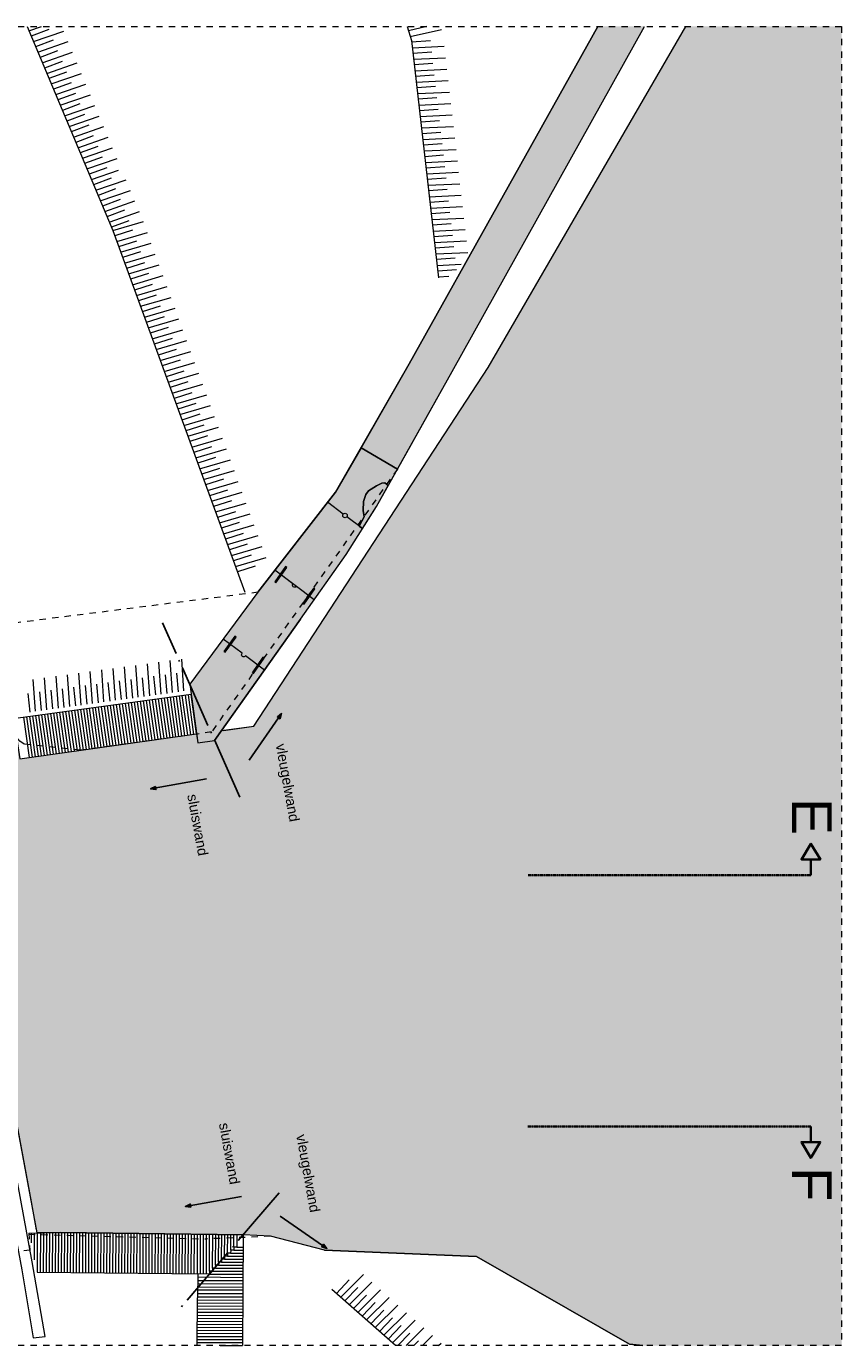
# Model space of a CAD drawing. Extents: x -251883 to 250656, y 0 to 491369.
# Tile 8 of 38: x 14283 to 27250, y 94486 to 115486. Entities that reach past the tile are written whole.
import ezdxf

# ---------------------------------------------------------------- set-up
doc = ezdxf.new("R2010")
doc.units = 0
doc.header["$MEASUREMENT"] = 0
for name, pattern in [('@L07DS2b', [6.3, 4, -1, 0.3, -1]), ('DASHDOT', [1250, 1000, -112.5, 25, -112.5]), ('DASHED', [200, 100, -100])]:
    doc.linetypes.add(name, pattern=pattern)
for name, color, linetype in [('A-0019-AFDEKVLAK', 1, 'Continuous'), ('A-0070-SYMBOOL', 1, 'Continuous'), ('A-0074--', 4, 'Continuous'), ('A-1100-TXT+MT-SO', 7, 'Continuous')]:
    doc.layers.add(name, color=color, linetype=linetype)

# ---------------------------------------------------------------- blocks, each defined once
blk = doc.blocks.new('M-BESTAAND_244')
at = {"linetype": 'Continuous', "lineweight": 5}
for color, points in [(111, [(156178, -104598), (158654, -104598), (158654, -125598), (155495, -125598), (155278, -125573), (152849, -124179), (150427, -124076), (149569, -123858), (149137, -123832), (146232, -123798), (145859, -123805), (144483, -116415), (145236, -116311), (145189, -115926), (145526, -115877), (145580, -116259), (148394, -115862), (148413, -116001), (148681, -115964), (148792, -115808), (149304, -115735), (153031, -110030), (155137, -106395)]), (254, [(154778, -104598), (155518, -104598), (152460, -110090), (151589, -111644), (151010, -111308), (151774, -109970)]), (8, [(148285, -115071), (149370, -113606), (150602, -112015), (151010, -111308), (151589, -111644), (151256, -112238), (150772, -113006), (150048, -114036), (148681, -115964), (148413, -116001)]), (254, [(151060, -112404), (151046, -112305), (151051, -112159), (151085, -112047), (151128, -111990), (151254, -111913), (151339, -111871), (151389, -111864), (151443, -111905), (151256, -112238), (151032, -112593), (150979, -112553)])]:
    blk.add_hatch(color=color, dxfattribs=at).paths.add_polyline_path(points, flags=0)
at = {"color": 7, "linetype": 'DASHED', "lineweight": 0}
blk.add_lwpolyline([(104154, -125598), (104154, -104598), (158654, -104598), (158654, -125598)], close=True, dxfattribs=at)
at = {"color": 111, "linetype": 'Continuous', "lineweight": 13}
for points in [[(145859, -123805), (144483, -116415), (145236, -116311), (145189, -115926), (145526, -115877), (145580, -116259), (148394, -115862), (148413, -116001), (148681, -115964), (148792, -115808), (149304, -115735), (153031, -110030), (155137, -106395), (156178, -104598)], [(155495, -125598), (155278, -125573), (152849, -124179), (150427, -124076), (149569, -123858), (149137, -123832), (146232, -123798), (145859, -123805)]]:
    blk.add_lwpolyline(points, dxfattribs=at)
at = {"color": 9, "linetype": 'Continuous', "lineweight": 13}
for points in [[(145698, -104598), (147060, -107849), (149160, -113604)], [(145727, -104667), (145926, -104598)], [(146043, -104649), (145763, -104754)], [(145799, -104838), (146280, -104672)], [(151746, -104598), (151812, -104821), (152242, -108599)], [(152056, -104598), (151767, -104671)], [(151794, -104759), (152290, -104646)], [(152057, -104598), (152056, -104598)], [(146114, -104818), (145834, -104923)], [(145869, -105007), (146351, -104841)], [(146184, -104987), (145905, -105092)], [(152113, -104826), (151815, -104848)], [(151826, -104939), (152334, -104915)], [(145940, -105177), (146422, -105010)], [(146255, -105157), (145976, -105261)], [(146011, -105346), (146492, -105179)], [(152134, -105009), (151836, -105030)], [(151847, -105122), (152355, -105097)], [(152154, -105191), (151857, -105212)], [(146326, -105326), (146046, -105430)], [(146082, -105514), (146563, -105348)], [(151867, -105304), (152376, -105279)], [(152175, -105373), (151877, -105394)], [(146397, -105495), (146117, -105599)], [(146153, -105684), (146634, -105518)], [(151888, -105486), (152396, -105461)], [(152196, -105555), (151898, -105576)], [(146468, -105664), (146188, -105768)], [(146224, -105853), (146705, -105686)], [(146538, -105833), (146259, -105937)], [(151909, -105668), (152417, -105643)], [(152216, -105737), (151919, -105758)], [(151929, -105850), (152438, -105825)], [(146294, -106022), (146776, -105856)], [(146609, -106002), (146330, -106106)], [(146365, -106191), (146847, -106025)], [(152237, -105919), (151939, -105941)], [(151950, -106032), (152458, -106007)], [(146680, -106171), (146400, -106275)], [(146436, -106360), (146917, -106194)], [(152258, -106101), (151960, -106123)], [(151971, -106214), (152479, -106189)], [(146751, -106340), (146471, -106444)], [(146507, -106529), (146988, -106363)], [(152279, -106286), (151981, -106308)], [(151992, -106399), (152500, -106374)], [(152300, -106468), (152002, -106490)], [(146822, -106509), (146542, -106613)], [(146578, -106698), (147059, -106532)], [(146893, -106678), (146613, -106782)], [(152012, -106581), (152521, -106556)], [(152320, -106650), (152023, -106672)], [(146649, -106867), (147130, -106701)], [(146964, -106847), (146684, -106951)], [(146720, -107036), (147150, -106887)], [(152033, -106763), (152542, -106738)], [(152341, -106832), (152043, -106854)], [(147035, -107016), (146755, -107120)], [(146790, -107205), (147272, -107039)], [(152054, -106945), (152562, -106921)], [(152362, -107014), (152064, -107036)], [(147105, -107185), (146826, -107289)], [(146861, -107374), (147342, -107208)], [(152074, -107127), (152583, -107103)], [(152382, -107197), (152085, -107218)], [(152095, -107310), (152604, -107285)], [(147176, -107354), (146896, -107458)], [(146932, -107543), (147413, -107377)], [(152403, -107379), (152105, -107400)], [(152116, -107492), (152624, -107467)], [(147247, -107523), (146967, -107627)], [(147003, -107712), (147484, -107546)], [(147318, -107692), (147038, -107796)], [(147060, -107849), (147549, -107705)], [(152424, -107561), (152126, -107582)], [(152136, -107674), (152645, -107649)], [(147376, -107844), (147092, -107934)], [(147123, -108021), (147612, -107877)], [(152444, -107743), (152147, -107764)], [(152157, -107856), (152666, -107831)], [(152465, -107925), (152167, -107947)], [(147439, -108016), (147154, -108107)], [(147186, -108193), (147674, -108050)], [(152178, -108038), (152686, -108013)], [(152486, -108107), (152188, -108129)], [(147501, -108188), (147217, -108279)], [(147249, -108365), (147737, -108222)], [(147564, -108360), (147280, -108451)], [(152199, -108220), (152707, -108196)], [(152507, -108289), (152209, -108311)], [(147312, -108537), (147800, -108394)], [(147627, -108532), (147343, -108623)], [(147374, -108710), (147863, -108566)], [(152219, -108402), (152601, -108384)], [(152527, -108471), (152229, -108493)], [(147690, -108705), (147406, -108795)], [(147437, -108882), (147926, -108738)], [(152240, -108584), (152409, -108576)], [(147753, -108877), (147468, -108967)], [(147500, -109054), (147988, -108911)], [(147815, -109049), (147531, -109140)], [(147563, -109226), (148051, -109083)], [(147878, -109221), (147594, -109312)], [(147626, -109398), (148114, -109255)], [(147941, -109393), (147657, -109484)], [(147688, -109570), (148177, -109427)], [(148004, -109565), (147720, -109656)], [(147751, -109743), (148240, -109599)], [(148068, -109740), (147783, -109831)], [(147815, -109917), (148304, -109774)], [(148131, -109912), (147846, -110003)], [(147878, -110090), (148366, -109946)], [(148193, -110084), (147909, -110175)], [(147941, -110262), (148429, -110118)], [(148256, -110257), (147972, -110348)], [(148004, -110434), (148492, -110291)], [(148319, -110429), (148035, -110520)], [(148066, -110606), (148555, -110463)], [(148382, -110601), (148098, -110692)], [(148129, -110778), (148618, -110635)], [(148445, -110773), (148160, -110864)], [(148192, -110950), (148681, -110807)], [(148507, -110945), (148223, -111036)], [(148255, -111123), (148744, -110979)], [(148570, -111118), (148286, -111208)], [(148318, -111295), (148806, -111151)], [(148633, -111290), (148349, -111381)], [(148381, -111467), (148869, -111324)], [(148696, -111462), (148412, -111553)], [(148443, -111639), (148932, -111496)], [(148759, -111634), (148475, -111725)], [(148506, -111811), (148995, -111668)], [(148822, -111806), (148537, -111897)], [(148569, -111984), (149057, -111840)], [(148884, -111979), (148600, -112069)], [(148632, -112156), (149120, -112012)], [(148947, -112151), (148663, -112242)], [(148695, -112328), (149183, -112185)], [(149011, -112325), (148727, -112416)], [(148758, -112502), (149247, -112359)], [(149074, -112497), (148790, -112588)], [(148821, -112675), (149310, -112531)], [(149137, -112670), (148852, -112760)], [(148884, -112847), (149373, -112704)], [(149200, -112842), (148915, -112933)], [(148947, -113019), (149435, -112876)], [(149263, -113016), (148979, -113107)], [(149011, -113194), (149499, -113050)], [(149327, -113191), (149043, -113282)], [(146740, -115376), (146703, -114868)], [(146921, -115351), (146885, -114843)], [(147103, -115326), (147067, -114818)], [(147285, -115301), (147248, -114794)], [(147466, -115277), (147430, -114769)], [(147648, -115252), (147612, -114744)], [(147830, -115227), (147793, -114719)], [(148011, -115202), (147975, -114694)], [(148193, -115177), (148157, -114669)], [(145831, -115500), (145795, -114992)], [(146013, -115475), (145977, -114968)], [(146195, -115450), (146158, -114943)], [(146376, -115426), (146340, -114918)], [(146558, -115401), (146522, -114893)], [(146802, -115067), (146830, -115364)], [(146983, -115042), (147012, -115339)], [(147165, -115017), (147194, -115314)], [(147347, -114992), (147375, -115289)], [(147528, -114967), (147557, -115264)], [(147710, -114942), (147738, -115239)], [(147892, -114918), (147920, -115215)], [(148073, -114893), (148102, -115190)], [(145712, -115216), (145740, -115513)], [(145894, -115191), (145922, -115488)], [(146075, -115166), (146104, -115463)], [(146257, -115141), (146285, -115438)], [(146438, -115116), (146467, -115413)], [(146620, -115091), (146649, -115388)], [(150686, -124827), (151047, -124467)], [(151560, -125598), (150545, -124703)], [(150823, -124550), (150617, -124766)], [(150961, -124671), (150754, -124887)], [(150823, -124948), (151184, -124589)], [(150961, -125069), (151321, -124710)], [(151098, -124793), (150892, -125008)], [(151235, -124914), (151029, -125130)], [(151098, -125190), (151459, -124831)], [(151373, -125035), (151167, -125251)], [(151236, -125312), (151596, -124952)], [(151510, -125156), (151304, -125372)], [(151373, -125433), (151734, -125074)], [(151648, -125278), (151442, -125493)], [(151511, -125554), (151871, -125195)], [(151726, -125598), (152009, -125316)], [(151785, -125399), (151595, -125598)], [(151923, -125520), (151848, -125598)], [(151985, -125598), (152146, -125437)], [(152244, -125598), (152284, -125558)]]:
    blk.add_lwpolyline(points, dxfattribs=at)
at = {"color": 11, "linetype": 'Continuous', "lineweight": 9}
for points in [[(148823, -115804), (149304, -115735), (153031, -110030), (155137, -106395), (156178, -104598)], [(150427, -124076), (149569, -123858)], [(150427, -124076), (152849, -124179), (155278, -125573)], [(155278, -125573), (155495, -125598)]]:
    blk.add_lwpolyline(points, dxfattribs=at)
at = {"color": 7, "linetype": 'Continuous', "lineweight": 18}
for points in [[(149370, -113606), (150602, -112015), (151774, -109970), (154778, -104598)], [(152460, -110090), (155518, -104598)], [(150048, -114036), (150772, -113006), (151256, -112238), (152460, -110090)], [(149370, -113606), (148285, -115071), (148413, -116001), (148681, -115964)], [(150048, -114036), (148681, -115964)], [(144496, -116412), (145236, -116311), (145189, -115926), (145526, -115877), (145580, -116259), (148394, -115862), (148307, -115231), (144271, -115784)], [(145725, -123806), (146232, -123798)], [(146232, -123798), (149137, -123832)], [(149137, -123832), (149126, -125598)], [(145856, -124429), (148000, -124452)], [(148000, -124451), (148413, -124456), (148409, -124838)], [(148401, -125598), (148409, -124838)]]:
    blk.add_lwpolyline(points, dxfattribs=at)
at = {"color": 254, "linetype": 'Continuous', "lineweight": 13}
for points in [[(151774, -109970), (151010, -111308), (151589, -111644), (152460, -110090), (155518, -104598)], [(154778, -104598), (151774, -109970)]]:
    blk.add_lwpolyline(points, dxfattribs=at)
at = {"color": 8, "linetype": 'Continuous', "lineweight": 13}
blk.add_lwpolyline([(148413, -116001), (148681, -115964), (150048, -114036), (150772, -113006), (151256, -112238), (151589, -111644), (151010, -111308), (150602, -112015), (149370, -113606), (148285, -115071)], close=True, dxfattribs=at)
at = {"color": 1, "linetype": 'Continuous', "lineweight": 13}
for points in [[(151589, -111644), (151010, -111308)], [(150979, -112553), (151060, -112404), (151046, -112305), (151051, -112159), (151085, -112047), (151128, -111990), (151254, -111913), (151339, -111871), (151389, -111864), (151443, -111905)], [(150727, -112363), (150479, -112174)], [(151032, -112593), (150783, -112405)], [(150264, -113728), (149641, -113256)], [(145849, -123753), (145767, -123310), (144546, -116750), (144431, -116132)]]:
    blk.add_lwpolyline(points, dxfattribs=at)
at = {"color": 254, "linetype": 'Continuous', "lineweight": 13}
blk.add_lwpolyline([(150979, -112553), (151032, -112593), (151256, -112238), (151443, -111905), (151389, -111864), (151339, -111871), (151254, -111913), (151128, -111990), (151085, -112047), (151051, -112159), (151046, -112305), (151060, -112404)], close=True, dxfattribs=at)
at = {"color": 1, "linetype": 'Continuous', "lineweight": 13}
for points in [[(150264, -113728), (149981, -113513, -0.999342), (149925, -113471), (149641, -113256)], [(149473, -114846), (149174, -114620, -0.999342), (149118, -114577), (148819, -114351)]]:
    blk.add_lwpolyline(points, format="xyb", dxfattribs=at)
blk.add_lwpolyline([(145613, -124393), (145796, -125472), (145984, -125451), (145780, -124263), (144018, -114707), (143822, -114724)], close=True, dxfattribs=at)
at = {"color": 8, "linetype": 'Continuous', "lineweight": 5}
for points in [[(147877, -115290), (147966, -115923)], [(147877, -115290), (147966, -115923)], [(147925, -115284), (148014, -115916)], [(147925, -115284), (148014, -115916)], [(147972, -115277), (148061, -115909)], [(147972, -115277), (148061, -115909)], [(148020, -115270), (148109, -115903)], [(148020, -115270), (148109, -115903)], [(148067, -115264), (148156, -115896)], [(148067, -115264), (148156, -115896)], [(148115, -115257), (148204, -115889)], [(148115, -115257), (148204, -115889)], [(148162, -115251), (148251, -115882)], [(148162, -115251), (148251, -115882)], [(148210, -115244), (148299, -115876)], [(148210, -115244), (148299, -115876)], [(148258, -115238), (148346, -115869)], [(146355, -115498), (146445, -116137)], [(146355, -115498), (146445, -116137)], [(146403, -115492), (146493, -116130)], [(146403, -115492), (146493, -116130)], [(146450, -115485), (146540, -116123)], [(146450, -115485), (146540, -116123)], [(146498, -115479), (146588, -116117)], [(146498, -115479), (146588, -116117)], [(146546, -115472), (146635, -116110)], [(146546, -115472), (146635, -116110)], [(146593, -115466), (146683, -116103)], [(146593, -115466), (146683, -116103)], [(146641, -115459), (146730, -116096)], [(146641, -115459), (146730, -116096)], [(146688, -115453), (146778, -116090)], [(146688, -115453), (146778, -116090)], [(146736, -115446), (146825, -116083)], [(146736, -115446), (146825, -116083)], [(146783, -115440), (146873, -116076)], [(146783, -115440), (146873, -116076)], [(146831, -115433), (146920, -116070)], [(146831, -115433), (146920, -116070)], [(146878, -115427), (146968, -116063)], [(146878, -115427), (146968, -116063)], [(146926, -115420), (147015, -116056)], [(146926, -115420), (147015, -116056)], [(146974, -115414), (147063, -116050)], [(146974, -115414), (147063, -116050)], [(147021, -115407), (147110, -116043)], [(147021, -115407), (147110, -116043)], [(147069, -115401), (147158, -116036)], [(147069, -115401), (147158, -116036)], [(147116, -115394), (147206, -116030)], [(147116, -115394), (147206, -116030)], [(147164, -115388), (147253, -116023)], [(147164, -115388), (147253, -116023)], [(147211, -115381), (147301, -116016)], [(147211, -115381), (147301, -116016)], [(147259, -115375), (147348, -116010)], [(147259, -115375), (147348, -116010)], [(147306, -115368), (147396, -116003)], [(147306, -115368), (147396, -116003)], [(147354, -115362), (147443, -115996)], [(147354, -115362), (147443, -115996)], [(147402, -115355), (147491, -115989)], [(147402, -115355), (147491, -115989)], [(147449, -115349), (147538, -115983)], [(147449, -115349), (147538, -115983)], [(147497, -115342), (147586, -115976)], [(147497, -115342), (147586, -115976)], [(147544, -115336), (147633, -115969)], [(147544, -115336), (147633, -115969)], [(147592, -115329), (147681, -115963)], [(147592, -115329), (147681, -115963)], [(147639, -115323), (147728, -115956)], [(147639, -115323), (147728, -115956)], [(147687, -115316), (147776, -115949)], [(147687, -115316), (147776, -115949)], [(147734, -115310), (147824, -115943)], [(147734, -115310), (147824, -115943)], [(147782, -115303), (147871, -115936)], [(147782, -115303), (147871, -115936)], [(147830, -115297), (147919, -115929)], [(147830, -115297), (147919, -115929)], [(145642, -115596), (145732, -116237)], [(145642, -115596), (145732, -116237)], [(145689, -115590), (145780, -116230)], [(145689, -115590), (145780, -116230)], [(145737, -115583), (145827, -116224)], [(145737, -115583), (145827, -116224)], [(145785, -115577), (145875, -116217)], [(145785, -115577), (145875, -116217)], [(145832, -115570), (145922, -116210)], [(145832, -115570), (145922, -116210)], [(145880, -115564), (145970, -116203)], [(145880, -115564), (145970, -116203)], [(145927, -115557), (146017, -116197)], [(145927, -115557), (146017, -116197)], [(145975, -115551), (146065, -116190)], [(145975, -115551), (146065, -116190)], [(146022, -115544), (146112, -116183)], [(146022, -115544), (146112, -116183)], [(146070, -115538), (146160, -116177)], [(146070, -115538), (146160, -116177)], [(146118, -115531), (146207, -116170)], [(146118, -115531), (146207, -116170)], [(146165, -115525), (146255, -116163)], [(146165, -115525), (146255, -116163)], [(146213, -115518), (146302, -116157)], [(146213, -115518), (146302, -116157)], [(146260, -115511), (146350, -116150)], [(146260, -115511), (146350, -116150)], [(146308, -115505), (146398, -116143)], [(146308, -115505), (146398, -116143)], [(145769, -123964), (145770, -123806)], [(145815, -124233), (145818, -123807)], [(145862, -124429), (145866, -123807)], [(145910, -124429), (145914, -123807)], [(145958, -124430), (145962, -123808)], [(146006, -124430), (146010, -123808)], [(146054, -124431), (146058, -123809)], [(146102, -124431), (146106, -123809)], [(146150, -124432), (146154, -123809)], [(146198, -124432), (146202, -123810)], [(146246, -124433), (146250, -123810)], [(146294, -124433), (146298, -123810)], [(146342, -124434), (146346, -123811)], [(146390, -124434), (146394, -123811)], [(146438, -124435), (146442, -123812)], [(146486, -124435), (146490, -123812)], [(146534, -124436), (146538, -123812)], [(146582, -124436), (146586, -123813)], [(146630, -124437), (146634, -123813)], [(146678, -124437), (146682, -123813)], [(146726, -124438), (146730, -123814)], [(146774, -124439), (146778, -123814)], [(146822, -124439), (146826, -123815)], [(146870, -124440), (146874, -123815)], [(146918, -124440), (146922, -123815)], [(146966, -124441), (146970, -123816)], [(147014, -124441), (147018, -123816)], [(147062, -124442), (147066, -123816)], [(147110, -124442), (147114, -123817)], [(147158, -124443), (147162, -123817)], [(147206, -124443), (147210, -123818)], [(147254, -124444), (147258, -123818)], [(147302, -124444), (147306, -123818)], [(147350, -124445), (147354, -123819)], [(147398, -124445), (147402, -123819)], [(147446, -124446), (147450, -123819)], [(147494, -124446), (147498, -123820)], [(147542, -124447), (147546, -123820)], [(147590, -124447), (147594, -123820)], [(147638, -124448), (147642, -123821)], [(147686, -124448), (147690, -123821)], [(147734, -124449), (147738, -123822)], [(147782, -124449), (147786, -123822)], [(147830, -124450), (147834, -123822)], [(147878, -124450), (147882, -123823)], [(147926, -124451), (147930, -123823)], [(147974, -124451), (147978, -123823)], [(148022, -124452), (148026, -123824)], [(148070, -124452), (148074, -123824)], [(148118, -124453), (148122, -123825)], [(148166, -124453), (148170, -123825)], [(148214, -124454), (148218, -123825)], [(148262, -124454), (148266, -123826)], [(148310, -124455), (148314, -123826)], [(148358, -124455), (148362, -123826)], [(148406, -124456), (148410, -123827)], [(148454, -124459), (148458, -123827)], [(148502, -124460), (148506, -123828)], [(148550, -124460), (148554, -123828)], [(148599, -124414), (148602, -123828)], [(148647, -124366), (148650, -123829)], [(148695, -124319), (148698, -123829)], [(148743, -124271), (148746, -123829)], [(148792, -124223), (148794, -123830)], [(148840, -124176), (148842, -123830)], [(148888, -124128), (148890, -123831)], [(148937, -124080), (148938, -123831)], [(149035, -123831), (149033, -124033), (148985, -124032)], [(148985, -124032), (148986, -123831)], [(148937, -124080), (148936, -124128), (148888, -124128)], [(148985, -124032), (148985, -124080), (148937, -124080)], [(148985, -124080), (149136, -124080)], [(149033, -124033), (149136, -124033)], [(148695, -124319), (148695, -124367), (148647, -124366)], [(148743, -124271), (148743, -124319), (148695, -124319)], [(148792, -124223), (148791, -124271), (148743, -124271)], [(148743, -124319), (149134, -124318)], [(148791, -124271), (149135, -124270)], [(148840, -124176), (148840, -124224), (148792, -124223)], [(148888, -124128), (148888, -124176), (148840, -124176)], [(148840, -124224), (149135, -124224)], [(148888, -124176), (149135, -124176)], [(148936, -124128), (149135, -124128)], [(148599, -124414), (148598, -124462), (148413, -124456)], [(148413, -124505), (149133, -124512), (149133, -124512)], [(148598, -124462), (149133, -124462)], [(148647, -124366), (148647, -124414), (148599, -124414)], [(148599, -124414), (149134, -124414)], [(148695, -124367), (149134, -124366)], [(149132, -124716), (148410, -124716)], [(148411, -124611), (149132, -124613)], [(148411, -124664), (149132, -124665)], [(148412, -124559), (149133, -124562)], [(148408, -124922), (149131, -124918), (149131, -124918)], [(148409, -124820), (149131, -124819)], [(148409, -124874), (149131, -124870), (149131, -124870)], [(148410, -124769), (149132, -124767)], [(148406, -125116), (149129, -125112), (149129, -125112)], [(148406, -125164), (149129, -125160), (149129, -125160)], [(148407, -125019), (149130, -125015), (149130, -125015)], [(148407, -125067), (149130, -125063), (149130, -125063)], [(148408, -124970), (149130, -124967), (149130, -124967)], [(148404, -125309), (149128, -125306), (149128, -125306)], [(148404, -125358), (149128, -125354), (149128, -125354)], [(148405, -125213), (149129, -125209), (149129, -125209)], [(148405, -125261), (149128, -125257), (149128, -125257)], [(148402, -125503), (149127, -125499), (149127, -125499)], [(148402, -125551), (149127, -125548), (149127, -125548)], [(148403, -125406), (149128, -125402), (149128, -125402)], [(148403, -125455), (149127, -125451), (149127, -125451)], [(148768, -125598), (149126, -125596), (149126, -125596)]]:
    blk.add_lwpolyline(points, dxfattribs=at)
at = {"color": 5, "linetype": 'Continuous', "lineweight": 25}
for points in [[(149230, -116281), (149747, -115538), (149680, -115591), (149698, -115608)], [(149230, -116281), (149747, -115538), (149721, -115619), (149698, -115608)], [(148553, -116577), (147662, -116737), (147738, -116698), (147746, -116722)], [(148553, -116577), (147662, -116737), (147747, -116747), (147746, -116722)], [(149107, -123223), (148217, -123383), (148301, -123393), (148300, -123368)], [(149107, -123223), (148217, -123383), (148292, -123344), (148300, -123368)], [(149724, -123535), (150467, -124051), (150386, -124025), (150397, -124003)], [(149724, -123535), (150467, -124051), (150414, -123984), (150397, -124003)]]:
    blk.add_lwpolyline(points, dxfattribs=at)
at = {"color": 5, "linetype": 'DASHDOT', "lineweight": 25}
blk.add_lwpolyline([(149707, -123168), (148111, -125028)], dxfattribs=at)
at = {"color": 1, "linetype": 'DASHED', "lineweight": 13}
for points in [[(145725, -123806), (145744, -124081), (145411, -124110), (145391, -123792), (144790, -123768)], [(145728, -123826), (148551, -123900)], [(149569, -123858), (148551, -123900)]]:
    blk.add_lwpolyline(points, dxfattribs=at)
at = {"color": 1, "linetype": 'Continuous', "lineweight": 13}
blk.add_circle((150755, -112384), 35, dxfattribs=at)
at = {"layer": 'A-0074--', "color": 4, "linetype": 'Continuous', "lineweight": 35}
for points in [[(158166, -118109), (158166, -117859), (158316, -117859), (158166, -117609), (158016, -117859), (158166, -117859)], [(158164, -122109), (158164, -122359), (158314, -122359), (158164, -122609), (158014, -122359), (158164, -122359)]]:
    blk.add_lwpolyline(points, dxfattribs=at)
at = {"layer": 'A-0074--', "color": 4, "linetype": '@L07DS2b', "lineweight": 35}
for points in [[(158166, -118109), (153666, -118107)], [(158164, -122109), (153664, -122108)]]:
    blk.add_lwpolyline(points, dxfattribs=at)
at = {"layer": 'A-0070-SYMBOOL', "color": 7, "linetype": 'Continuous', "char_height": 630, "attachment_point": 7, "rotation": 269.9807, "line_spacing_factor": 0.933333}
for s, insert in [('{\\fArial|b0|i0|c12|p0;E}', (157866, -116881)), ('{\\fArial|b0|i0|c12|p0;F}', (157864, -122759))]:
    blk.add_mtext(s, dxfattribs=dict(at, insert=insert))
at = {"layer": 'A-1100-TXT+MT-SO', "color": 7, "linetype": 'Continuous', "char_height": 162, "attachment_point": 7, "rotation": 280.2, "line_spacing_factor": 0.933333}
for s, insert in [('{\\fArial|b0|i0|c12|p0;vleugelwand}', (149604, -116041)), ('{\\fArial|b0|i0|c12|p0;sluiswand}', (148243, -116835)), ('{\\fArial|b0|i0|c12|p0;sluiswand}', (148747, -122066)), ('{\\fArial|b0|i0|c12|p0;vleugelwand}', (149930, -122259))]:
    blk.add_mtext(s, dxfattribs=dict(at, insert=insert))
at = {"linetype": 'Continuous'}
for points in [[(149831, -113211), (149657, -113456), (149637, -113441), (149811, -113197)], [(150277, -113549), (150104, -113794), (150083, -113779), (150257, -113535)], [(149024, -114318), (148850, -114562), (148830, -114548), (149004, -114303)], [(149470, -114656), (149297, -114900), (149276, -114886), (149450, -114641)]]:
    blk.add_wipeout(points, dxfattribs=at).dxf.layer = 'A-0019-AFDEKVLAK'
at = {"color": 1, "linetype": 'DASHED', "lineweight": 13}
for points in [[(151589, -111644), (148631, -115830), (146551, -116122), (145654, -116025), (145582, -115976), (145531, -115914)], [(149370, -113606), (140676, -114707)]]:
    blk.add_lwpolyline(points, dxfattribs=at)
at = {"color": 1, "linetype": 'Continuous', "lineweight": 13}
for points in [[(149811, -113197), (149637, -113441), (149657, -113456), (149831, -113211)], [(150257, -113535), (150083, -113779), (150104, -113794), (150277, -113549)], [(149004, -114303), (148830, -114548), (148850, -114562), (149024, -114318)], [(149450, -114641), (149276, -114886), (149297, -114900), (149470, -114656)]]:
    blk.add_lwpolyline(points, close=True, dxfattribs=at)
at = {"color": 5, "linetype": 'DASHDOT', "lineweight": 25}
blk.add_lwpolyline([(149082, -116868), (147850, -114090)], dxfattribs=at)

msp = doc.modelspace()

# ---------------------------------------------------------------- block references
msp.add_blockref('M-BESTAAND_244', (-131404, 220084))

doc.saveas('drawing.dxf')
